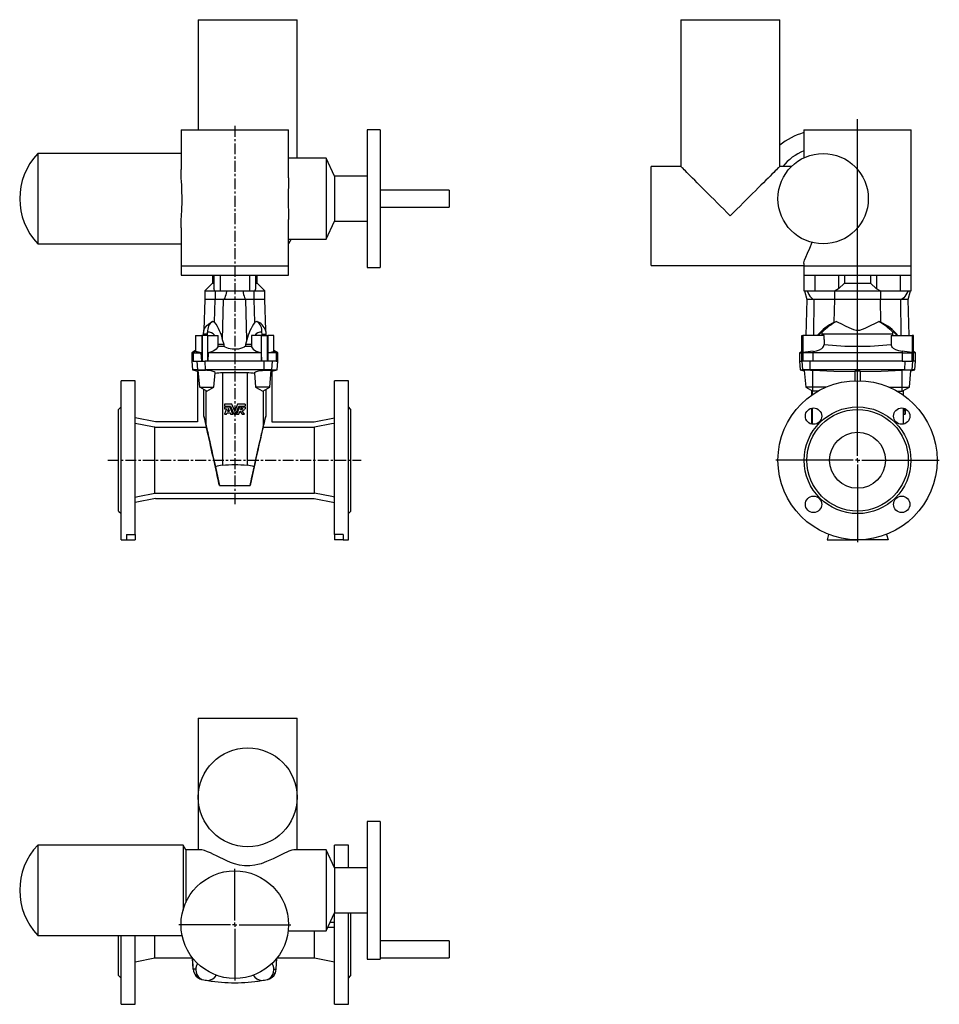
# Model space of a CAD drawing. Extents: x -303 to 766, y -194 to 950.
import ezdxf

# ---------------------------------------------------------------- set-up
doc = ezdxf.new("R2010")
doc.units = 0
doc.linetypes.add('CENTERX2', pattern=[20.32, 12.7, -2.54, 2.54, -2.54])
doc.layers.get('0').update_dxf_attribs({"linetype": 'CONTINUOUS'})
doc.layers.add('FORMAT', color=7, linetype='CONTINUOUS')

# ---------------------------------------------------------------- blocks, each defined once
blk = doc.blocks.new('SW_CENTERMARKSYMBOL_0')
at = {"layer": 'FORMAT', "color": 0}
for p, q in [((0, 5), (0, 396.3)), ((-5, 0), (-95, 0)), ((0, 0), (-2.5, 0)), ((0, 0), (0, 2.5)), ((0, 0), (0, -2.5)), ((0, 0), (2.5, 0)), ((5, 0), (95, 0)), ((0, -5), (0, -95))]:
    blk.add_line(p, q, dxfattribs=at)
blk = doc.blocks.new('SW_CENTERMARKSYMBOL_1')
at = {"layer": 'FORMAT', "color": 0}
for p, q in [((0, 5), (0, 65)), ((-5, 0), (-65, 0)), ((0, 0), (-2.5, 0)), ((0, 0), (0, 2.5)), ((0, 0), (0, -2.5)), ((0, 0), (2.5, 0)), ((5, 0), (65, 0)), ((0, -5), (0, -65))]:
    blk.add_line(p, q, dxfattribs=at)

msp = doc.modelspace()

# ---------------------------------------------------------------- linework, layer by layer
at = {"color": 7, "linetype": 'CONTINUOUS'}
for p, q in [((-95.4, 949.8), (-95.4, 821.8)), ((-95.4, 949.8), (19.6, 949.8)), ((19.6, 788.8), (19.6, 949.8)), ((465.5, 949.8), (465.5, 779.3)), ((465.5, 949.8), (580.5, 949.8)), ((580.5, 779.3), (580.5, 949.8)), ((-115.4, 821.8), (-115.4, 775.8)), ((-115.4, 821.8), (9.6, 821.8)), ((9.6, 766.2), (9.6, 821.8)), ((116.1, 821.8), (101.1, 821.8)), ((101.1, 821.8), (101.1, 661.8)), ((116.1, 821.8), (116.1, 661.8)), ((608.5, 821.8), (608.5, 789.3)), ((608.5, 821.8), (733.5, 821.8)), ((733.5, 663.8), (733.5, 821.8)), ((-115.4, 794.3), (-281.9, 794.3)), ((-281.9, 794.3), (-281.9, 689.3)), ((53.4, 788.8), (9.6, 788.8)), ((63.1, 767.9), (53.4, 788.8)), ((53.4, 788.8), (53.4, 694.9)), ((465.5, 779.3), (431, 779.3)), ((431, 664.3), (431, 779.3)), ((594.3, 779.3), (580.5, 779.3)), ((101.1, 767.9), (63.1, 767.9)), ((63.1, 767.9), (63.1, 715.8)), ((196.1, 751.8), (116.1, 751.8)), ((196.1, 751.8), (196.1, 731.8)), ((116.1, 731.8), (196.1, 731.8)), ((9.6, 663.8), (9.6, 717.5)), ((53.4, 694.9), (63.1, 715.8)), ((63.1, 715.8), (101.1, 715.8)), ((-115.4, 708), (-115.4, 663.8)), ((-281.9, 689.3), (-115.4, 689.3)), ((9.6, 694.9), (12.8, 694.9)), ((12.8, 694.9), (53.4, 694.9)), ((-115.4, 663.8), (-115.4, 652.8)), ((9.6, 652.8), (9.6, 663.8)), ((431, 664.3), (608.5, 664.3)), ((608.5, 666.4), (608.5, 663.8)), ((608.5, 663.8), (608.5, 652.8)), ((733.5, 652.8), (733.5, 663.8)), ((-115.4, 652.8), (-52.9, 652.8)), ((-78.9, 652.8), (-78.9, 643.8)), ((-77.2, 652.8), (-77.2, 637.1)), ((-52.9, 652.8), (9.6, 652.8)), ((-28.7, 652.8), (-28.7, 637.1)), ((-26.9, 643.8), (-26.9, 652.8)), ((101.1, 661.8), (116.1, 661.8)), ((608.5, 652.8), (608.5, 634.8)), ((608.5, 652.8), (733.5, 652.8)), ((649, 652.8), (649, 637.1)), ((656, 652.8), (656, 643.8)), ((686, 652.8), (686, 643.8)), ((693, 652.8), (693, 637.1)), ((733.5, 634.8), (733.5, 652.8)), ((-78.9, 643.8), (-87.9, 634.8)), ((-78.9, 643.8), (-77.2, 643.8)), ((-28.7, 643.8), (-26.9, 643.8)), ((-17.9, 634.8), (-26.9, 643.8)), ((656, 643.8), (649, 637.1)), ((656, 643.8), (686, 643.8)), ((693, 637.1), (686, 643.8)), ((-87.9, 634.8), (-87.9, 624.8)), ((-87.9, 634.8), (-76.1, 634.8)), ((-76.1, 634.8), (-77.2, 637.1)), ((-76.1, 634.8), (-69.8, 634.8)), ((-75.7, 634.8), (-75.7, 624.8)), ((-69.8, 634.8), (-36, 634.8)), ((-36, 634.8), (-29.8, 634.8)), ((-30.2, 624.8), (-30.2, 634.8)), ((-28.7, 637.1), (-29.8, 634.8)), ((-29.8, 634.8), (-17.9, 634.8)), ((-17.9, 624.8), (-17.9, 634.8)), ((608.5, 634.8), (621.5, 634.8)), ((609.4, 634.8), (612, 624.8)), ((621.5, 634.8), (644.8, 634.8)), ((644.5, 624.8), (644.5, 634.8)), ((649, 637.1), (644.8, 634.8)), ((644.8, 634.8), (697.3, 634.8)), ((697.3, 634.8), (693, 637.1)), ((697.3, 634.8), (720.6, 634.8)), ((697.6, 634.8), (697.6, 624.8)), ((720.6, 634.8), (733.5, 634.8)), ((730, 624.8), (732.7, 634.8)), ((-87.9, 624.8), (-88.9, 588.9)), ((-75.7, 624.8), (-87.9, 624.8)), ((-76.3, 598.2), (-75.7, 624.8)), ((-65.9, 624.8), (-75.7, 624.8)), ((-40, 624.8), (-65.9, 624.8)), ((-30.2, 624.8), (-40, 624.8)), ((-29.6, 598.2), (-30.2, 624.8)), ((-17.9, 624.8), (-30.2, 624.8)), ((-17, 588.9), (-17.9, 624.8)), ((612, 624.8), (610.9, 582.8)), ((620.7, 624.8), (612, 624.8)), ((644.5, 624.8), (620.7, 624.8)), ((644, 598.2), (644.5, 624.8)), ((697.6, 624.8), (644.5, 624.8)), ((698, 598.2), (697.6, 624.8)), ((721.4, 624.8), (697.6, 624.8)), ((730, 624.8), (721.4, 624.8)), ((731.1, 582.8), (730, 624.8)), ((-76.3, 598.2), (-78.8, 599.2)), ((-27.1, 599.2), (-29.6, 598.2)), ((698, 598.2), (695.6, 599.2)), ((-89.6, 584.3), (-89.7, 582.8)), ((-84.8, 584.3), (-84.5, 586.7)), ((-84.8, 582.8), (-84.8, 584.3)), ((-21.1, 584.3), (-21.3, 586.7)), ((-21.1, 582.8), (-21.1, 584.3)), ((-16.2, 582.8), (-16.3, 584.3)), ((630, 584.3), (630, 586.7)), ((630, 582.8), (630, 584.3)), ((712, 582.8), (712.1, 584.3)), ((712.1, 584.3), (712.1, 586.7)), ((-98.4, 582.8), (-98.4, 564.3)), ((-98.4, 582.8), (-91.4, 582.8)), ((-91.4, 582.8), (-91.4, 552.8)), ((-90.8, 582.8), (-91.4, 582.8)), ((-84.1, 582.8), (-90.8, 582.8)), ((-84.1, 582.8), (-72.4, 582.8)), ((-84.1, 552.8), (-84.1, 582.8)), ((-72.5, 574.8), (-72.5, 572.4)), ((-72.5, 572.4), (-72.5, 570.3)), ((-65.4, 572.4), (-72.5, 572.4)), ((-72.4, 574.8), (-72.4, 582.8)), ((-65.4, 572.4), (-67, 577.6)), ((-65.4, 570.3), (-65.4, 572.4)), ((-38.9, 577.6), (-40.5, 572.4)), ((-40.5, 572.4), (-40.5, 570.3)), ((-33.4, 572.4), (-40.5, 572.4)), ((-33.4, 582.8), (-33.4, 574.8)), ((-21.8, 582.8), (-33.4, 582.8)), ((-33.4, 574.8), (-33.4, 572.4)), ((-33.4, 572.4), (-33.4, 570.3)), ((-21.8, 552.8), (-21.8, 582.8)), ((-21.8, 582.8), (-15.1, 582.8)), ((-15.1, 582.8), (-14.5, 582.8)), ((-14.5, 582.8), (-14.5, 552.8)), ((-7.4, 582.8), (-14.5, 582.8)), ((-7.4, 564.3), (-7.4, 582.8)), ((606.1, 552.8), (606.1, 582.8)), ((606.1, 582.8), (607.3, 582.8)), ((607.3, 582.8), (607.5, 582.8)), ((607.5, 582.8), (607.5, 552.8)), ((632, 582.8), (607.5, 582.8)), ((632, 578), (632, 582.8)), ((632, 578), (632, 572.2)), ((710, 582.8), (710, 578)), ((710, 582.8), (734.6, 582.8)), ((710, 578), (710, 572.2)), ((734.6, 582.8), (734.6, 552.8)), ((734.7, 582.8), (734.6, 582.8)), ((736, 582.8), (734.7, 582.8)), ((736, 552.8), (736, 582.8)), ((-98.4, 565.4), (-102.9, 562.8)), ((-102.9, 562.8), (-102.9, 552.8)), ((-101.1, 562.8), (-102.9, 562.8)), ((-101.1, 562.8), (-91.8, 562.8)), ((-91.4, 552.8), (-91.8, 562.8)), ((-83.8, 562.8), (-84.1, 552.8)), ((-22.1, 562.8), (-83.8, 562.8)), ((-72.5, 570.3), (-65.4, 570.3)), ((-40.5, 570.3), (-33.4, 570.3)), ((-22.1, 562.8), (-21.8, 552.8)), ((-14.5, 552.8), (-14.1, 562.8)), ((-4.8, 562.8), (-14.1, 562.8)), ((-3, 562.8), (-7.4, 565.4)), ((-4.8, 562.8), (-3, 562.8)), ((-2.9, 552.8), (-3, 562.8)), ((603.6, 562.8), (603.5, 552.8)), ((606.1, 564.3), (603.6, 562.8)), ((603.6, 562.8), (606.1, 562.8)), ((607.5, 552.8), (607.7, 562.8)), ((619.2, 562.8), (607.7, 562.8)), ((722.9, 562.8), (619.2, 562.8)), ((722.9, 562.8), (734.4, 562.8)), ((734.6, 552.8), (734.4, 562.8)), ((738.4, 562.8), (736, 564.3)), ((738.4, 562.8), (736, 562.8)), ((738.5, 552.8), (738.4, 562.8)), ((-102.9, 552.8), (-102.1, 542.8)), ((-101.1, 552.8), (-102.9, 552.8)), ((-101.1, 552.8), (-91.4, 552.8)), ((-91.4, 552.8), (-90.8, 552.8)), ((-90.8, 552.8), (-87.2, 552.8)), ((-84.1, 552.8), (-87.2, 552.8)), ((-21.8, 552.8), (-84.1, 552.8)), ((-18.7, 552.8), (-21.8, 552.8)), ((-15.1, 552.8), (-18.7, 552.8)), ((-14.5, 552.8), (-15.1, 552.8)), ((-4.7, 552.8), (-14.5, 552.8)), ((-4.7, 552.8), (-2.9, 552.8)), ((-3.8, 542.8), (-2.9, 552.8)), ((603.5, 552.8), (604.4, 542.8)), ((603.5, 552.8), (606.1, 552.8)), ((606.1, 552.8), (606.7, 552.8)), ((607.3, 552.8), (606.7, 552.8)), ((607.5, 552.8), (607.3, 552.8)), ((619.2, 552.8), (607.5, 552.8)), ((671, 552.8), (619.2, 552.8)), ((722.9, 552.8), (671, 552.8)), ((722.9, 552.8), (734.6, 552.8)), ((734.6, 552.8), (734.7, 552.8)), ((734.7, 552.8), (735.4, 552.8)), ((736, 552.8), (735.4, 552.8)), ((738.5, 552.8), (736, 552.8)), ((737.7, 542.8), (738.5, 552.8)), ((-102.1, 542.8), (-96.1, 541.2)), ((-95.9, 542.8), (-102.1, 542.8)), ((-95.3, 541), (-96.1, 541.2)), ((-96.1, 541.2), (-96.1, 482.3)), ((-95.9, 542.8), (-87.1, 542.8)), ((-95, 542.6), (-95.4, 542.5)), ((-93.7, 522.8), (-95.4, 542.5)), ((-18.8, 542.8), (-87.1, 542.8)), ((-77.2, 522.8), (-75.8, 539.3)), ((-38.6, 539.3), (-67.3, 539.3)), ((-30.1, 539.3), (-28.7, 522.8)), ((-10, 542.8), (-18.8, 542.8)), ((-12.2, 522.8), (-10.5, 542.5)), ((-10.9, 542.6), (-10.5, 542.5)), ((-9.8, 541.2), (-10.6, 541)), ((-10, 542.8), (-3.8, 542.8)), ((-9.8, 541.2), (-3.8, 542.8)), ((-9.8, 541.2), (-9.8, 482.3)), ((604.4, 542.8), (609.1, 541.6)), ((604.4, 542.8), (607.5, 542.8)), ((616, 542.8), (607.5, 542.8)), ((609.1, 542.3), (609.2, 542.4)), ((609.1, 542.3), (610.8, 522.8)), ((726.1, 542.8), (616, 542.8)), ((616.2, 542.6), (619, 542.5)), ((668, 541.2), (668, 530.3)), ((674, 541.2), (674, 530.3)), ((725.9, 542.6), (723, 542.5)), ((726.1, 542.8), (734.6, 542.8)), ((731.3, 522.8), (733, 542.3)), ((732.9, 541.6), (737.7, 542.8)), ((733, 542.3), (732.9, 542.4)), ((737.7, 542.8), (734.6, 542.8)), ((-168.9, 530.3), (-184.9, 530.3)), ((-184.9, 437.8), (-184.9, 530.3)), ((-168.9, 351.7), (-168.9, 530.3)), ((79.1, 530.3), (63.1, 530.3)), ((63.1, 351.7), (63.1, 530.3)), ((79.1, 437.8), (79.1, 530.3)), ((-93.7, 522.8), (-77.2, 522.8)), ((-85.5, 518.1), (-93.7, 522.8)), ((-88.9, 489.2), (-88.9, 520.1)), ((-85.5, 518.1), (-85.4, 518.1)), ((-85.4, 518.1), (-77.2, 522.8)), ((-28.7, 522.8), (-20.4, 518.1)), ((-12.2, 522.8), (-28.7, 522.8)), ((-20.4, 518.1), (-12.2, 522.8)), ((-20.4, 518.1), (-20.4, 518.1)), ((-17, 520.1), (-17, 489.2)), ((610.8, 522.8), (619, 518.1)), ((619, 522.8), (610.8, 522.8)), ((617.5, 518.9), (617.5, 513.3)), ((634.5, 522.8), (619, 522.8)), ((625.1, 518.1), (619, 518.1)), ((707.5, 522.8), (723, 522.8)), ((717, 518.1), (723, 518.1)), ((723, 518.1), (731.3, 522.8)), ((723, 522.8), (731.3, 522.8)), ((724.5, 513.3), (724.5, 518.9)), ((-184.9, 499.8), (-187.9, 496.8)), ((-187.9, 437.8), (-187.9, 496.8)), ((-64.9, 502.9), (-64.9, 500.6)), ((-56.2, 502.9), (-64.9, 502.9)), ((-64.9, 500.6), (-57.8, 500.6)), ((-64.9, 499.7), (-64.9, 497.4)), ((-58.4, 499.7), (-64.9, 499.7)), ((-62.7, 497.4), (-64.9, 491.5)), ((-64.9, 497.4), (-62.7, 497.4)), ((-62.4, 491.5), (-61.9, 492.8)), ((-61.9, 492.8), (-58.2, 492.8)), ((-60.2, 497.8), (-61.3, 494.9)), ((-61.3, 494.9), (-59.1, 494.9)), ((-59.1, 494.9), (-60.2, 497.8)), ((-55.1, 491.5), (-58.4, 499.7)), ((-58.2, 492.8), (-57.7, 491.5)), ((-57.8, 500.6), (-54.1, 491.5)), ((-52.9, 494.9), (-56.2, 502.9)), ((-49.7, 502.9), (-52.9, 494.9)), ((-51.7, 491.5), (-48.1, 500.6)), ((-47.4, 499.7), (-50.8, 491.5)), ((-40.9, 502.9), (-49.7, 502.9)), ((-48.2, 491.5), (-46.9, 494.7)), ((-48.1, 500.6), (-40.9, 500.6)), ((-44.9, 499.7), (-47.4, 499.7)), ((-46.9, 494.7), (-44.5, 491.5)), ((-46.1, 496.7), (-44.9, 499.7)), ((-41.5, 491.5), (-44.2, 495.1)), ((-40.9, 499.7), (-43.2, 499.7)), ((-41.6, 497.4), (-40.9, 497.4)), ((-40.9, 502.9), (-40.9, 500.6)), ((-40.9, 499.7), (-40.9, 497.4)), ((82.1, 496.8), (79.1, 499.8)), ((82.1, 437.8), (82.1, 496.8)), ((617.5, 498.3), (617.5, 479.9)), ((724.1, 498.4), (724.1, 497.4)), ((724.3, 497.4), (724.1, 491.5)), ((724.1, 497.4), (726.1, 497.4)), ((726.1, 497.8), (726.1, 497.4)), ((726.3, 497.4), (726.1, 491.5)), ((726.1, 497.4), (726.3, 497.4)), ((726.4, 497.8), (726.3, 494.9)), ((726.3, 494.9), (726.4, 494.9)), ((726.3, 492.8), (726.5, 492.8)), ((726.3, 491.5), (726.3, 492.8)), ((726.4, 494.9), (726.4, 497.8)), ((726.5, 497.5), (726.5, 491.5)), ((726.5, 491.5), (726.5, 497.4)), ((726.5, 494.9), (726.5, 497.4)), ((726.5, 491.5), (726.5, 494.9)), ((726.5, 492.8), (726.5, 491.5)), ((-145.2, 482.3), (-168.9, 487)), ((-96.1, 482.3), (-145.2, 482.3)), ((-88.9, 489.2), (-86, 476.2)), ((-64.9, 491.5), (-62.4, 491.5)), ((-57.7, 491.5), (-55.1, 491.5)), ((-54.1, 491.5), (-51.7, 491.5)), ((-50.8, 491.5), (-48.2, 491.5)), ((-44.5, 491.5), (-41.5, 491.5)), ((-19.8, 476.2), (-17, 489.2)), ((-9.8, 482.3), (39.3, 482.3)), ((39.3, 482.3), (63.1, 487)), ((724.1, 491.5), (726.1, 491.5)), ((724.5, 479.9), (724.5, 491.5)), ((726.1, 491.5), (726.3, 491.5)), ((726.3, 491.5), (726.5, 491.5)), ((726.5, 491.5), (726.5, 491.5)), ((726.5, 491.5), (726.5, 491.5)), ((726.5, 491.5), (726.5, 491.5)), ((-145.8, 399.5), (-145.8, 476.2)), ((-145.8, 476.2), (-86, 476.2)), ((-19.8, 476.2), (39.9, 476.2)), ((39.9, 399.5), (39.9, 476.2)), ((-187.9, 378.8), (-187.9, 437.8)), ((-184.9, 345.3), (-184.9, 437.8)), ((79.1, 345.3), (79.1, 437.8)), ((82.1, 378.8), (82.1, 437.8)), ((-75.4, 430), (-70.8, 408.3)), ((-30.5, 430), (-35.1, 408.3)), ((-145.2, 393.3), (-168.9, 388.7)), ((-145.8, 399.5), (39.9, 399.5)), ((-145.2, 393.3), (39.3, 393.3)), ((39.3, 393.3), (63.1, 388.7)), ((-187.9, 378.8), (-184.9, 375.8)), ((79.1, 375.8), (82.1, 378.8)), ((-184.9, 345.3), (-178.9, 345.3)), ((-178.9, 351.7), (-168.9, 351.7)), ((-178.9, 351.7), (-178.9, 345.3)), ((-178.9, 345.3), (-168.9, 345.3)), ((-168.9, 351.7), (-168.9, 345.3)), ((73.1, 351.7), (63.1, 351.7)), ((63.1, 351.7), (63.1, 345.3)), ((73.1, 345.3), (63.1, 345.3)), ((73.1, 351.7), (73.1, 345.3)), ((73.1, 345.3), (79.1, 345.3)), ((637.2, 351.7), (635.5, 345.3)), ((635.5, 345.3), (671, 345.3)), ((706.5, 345.3), (671, 345.3)), ((704.8, 351.7), (706.5, 345.3)), ((-95.4, 138.1), (-95.4, 46.1)), ((-95.4, 138.1), (-37.9, 138.1)), ((-37.9, 138.1), (19.6, 138.1)), ((19.6, -15), (19.6, 138.1)), ((-95.4, 46.1), (-95.4, -15)), ((116.1, 18.1), (101.1, 18.1)), ((101.1, 18.1), (101.1, -141.9)), ((116.1, 18.1), (116.1, -141.9)), ((-113.1, -9.4), (-281.9, -9.4)), ((-281.9, -9.4), (-281.9, -114.4)), ((-109.9, -15), (-113.1, -9.4)), ((-113.1, -9.4), (-113.1, -85)), ((79.1, -9.4), (63.1, -9.4)), ((63.1, -35.7), (63.1, -9.4)), ((79.1, -35.9), (79.1, -9.4)), ((-91.8, -15), (-109.9, -15)), ((-109.9, -15), (-109.9, -76.3)), ((53.4, -15), (15.9, -15)), ((63.1, -35.9), (53.4, -15)), ((53.4, -15), (53.4, -108.9)), ((101.1, -35.9), (63.1, -35.9)), ((63.1, -35.9), (63.1, -88)), ((53.4, -108.9), (63.1, -88)), ((63.1, -88), (101.1, -88)), ((63.1, -194.4), (63.1, -88.2)), ((79.1, -194.4), (79.1, -88)), ((82.1, -160.9), (82.1, -88)), ((58, -98.9), (63.1, -98.9)), ((9.2, -108.9), (53.4, -108.9)), ((39.9, -140.4), (39.9, -108.9)), ((55.3, -104.9), (63.1, -104.9)), ((-281.9, -114.4), (-114.2, -114.4)), ((-187.9, -160.9), (-187.9, -114.4)), ((-184.9, -194.4), (-184.9, -114.4)), ((-168.9, -194.4), (-168.9, -114.4)), ((-145.8, -140.4), (-145.8, -114.4)), ((196.1, -120.6), (116.1, -120.6)), ((196.1, -120.6), (196.1, -140.6)), ((-168.9, -144.9), (-145.8, -140.4)), ((-145.8, -140.4), (-102.2, -140.4)), ((-101.1, -153.8), (-101.8, -140.9)), ((-4.8, -153.8), (-4, -140.9)), ((-3.7, -140.4), (39.9, -140.4)), ((39.9, -140.4), (63.1, -144.9)), ((101.1, -141.9), (116.1, -141.9)), ((116.1, -140.6), (196.1, -140.6)), ((-187.9, -160.9), (-184.9, -163.9)), ((79.1, -163.9), (82.1, -160.9)), ((-184.9, -194.4), (-168.9, -194.4)), ((63.1, -194.4), (79.1, -194.4))]:
    msp.add_line(p, q, dxfattribs=at)
at = {"color": 8, "linetype": 'CONTINUOUS'}
for p, q in [((-115.4, 663.8), (9.6, 663.8)), ((608.5, 663.8), (733.5, 663.8)), ((-69.8, 652.8), (-69.8, 634.8)), ((-36, 652.8), (-36, 634.8)), ((621.5, 652.8), (621.5, 634.8)), ((720.6, 652.8), (720.6, 634.8)), ((-67, 577.6), (-65.9, 624.8)), ((-38.9, 577.6), (-40, 624.8)), ((620.3, 582.8), (620.7, 624.8)), ((721.8, 582.8), (721.4, 624.8)), ((-84.8, 584.3), (-89.6, 584.3)), ((-21.1, 584.3), (-16.3, 584.3)), ((712.1, 584.3), (630, 584.3)), ((-90.8, 582.8), (-90.8, 552.8)), ((-15.1, 582.8), (-15.1, 552.8)), ((607.3, 582.8), (607.3, 552.8)), ((734.7, 582.8), (734.7, 552.8)), ((-98.4, 564.4), (-101.1, 562.8)), ((-101.1, 562.8), (-101.1, 552.8)), ((-7.4, 564.4), (-4.8, 562.8)), ((-4.8, 562.8), (-4.7, 552.8)), ((619.4, 564.4), (619.2, 562.8)), ((619.2, 562.8), (619.2, 552.8)), ((722.7, 564.4), (722.9, 562.8)), ((722.9, 562.8), (722.9, 552.8)), ((-95.9, 542.8), (-96.8, 552.8)), ((-87.1, 542.8), (-87.2, 552.8)), ((-18.8, 542.8), (-18.7, 552.8)), ((-10, 542.8), (-9.1, 552.8)), ((607.5, 542.8), (606.7, 552.8)), ((616, 542.8), (615.8, 552.8)), ((726.1, 542.8), (726.3, 552.8)), ((734.6, 542.8), (735.4, 552.8)), ((-95, 542.6), (-95.9, 542.8)), ((-86.8, 542.4), (-87.1, 542.8)), ((-67.3, 539.3), (-67.3, 432)), ((-38.6, 539.3), (-38.6, 432)), ((-19.1, 542.4), (-18.8, 542.8)), ((-10.9, 542.6), (-10, 542.8)), ((609.2, 542.4), (607.5, 542.8)), ((616.2, 542.6), (616, 542.8)), ((619, 522.8), (619, 542.5)), ((723, 522.8), (723, 542.5)), ((725.9, 542.6), (726.1, 542.8)), ((732.9, 542.4), (734.6, 542.8)), ((-86.3, 478.7), (-86.3, 518.6)), ((-19.6, 478.7), (-19.6, 518.6)), ((618.1, 518.6), (618.1, 513.7)), ((619, 518.1), (619, 522.8)), ((723, 518.1), (723, 522.8)), ((723.9, 518.6), (723.9, 513.7)), ((618.1, 498.5), (618.1, 479.8)), ((723.9, 498.5), (723.9, 479.8)), ((-70.8, 408.3), (-35.1, 408.3)), ((-98.4, -153.6), (-101.1, -153.8)), ((-101.1, -153.8), (-101.1, -153.8)), ((-7.4, -153.6), (-4.8, -153.8)), ((-4.8, -153.8), (-4.7, -153.8))]:
    msp.add_line(p, q, dxfattribs=at)
at = {"color": 7, "linetype": 'CONTINUOUS'}
for points in [[(523, 721.8), (519.2, 725.7), (515.4, 729.5), (511.6, 733.3), (507.8, 737), (504.2, 740.7), (500.6, 744.3), (497.1, 747.8), (493.7, 751.1), (490.5, 754.4), (487.4, 757.5), (484.5, 760.4), (481.7, 763.2), (479.1, 765.8), (476.7, 768.1), (474.6, 770.3), (472.6, 772.3), (470.9, 774), (469.4, 775.5), (468.1, 776.8), (467.1, 777.8), (466.3, 778.5), (465.8, 779.1), (465.6, 779.3), (465.5, 779.3)], [(580.5, 779.3), (580.5, 779.3), (580.2, 779.1), (579.7, 778.5), (579, 777.8), (578, 776.8), (576.7, 775.5), (575.2, 774), (573.5, 772.3), (571.5, 770.3), (569.3, 768.1), (566.9, 765.8), (564.4, 763.2), (561.6, 760.4), (558.7, 757.5), (555.6, 754.4), (552.3, 751.1), (549, 747.8), (545.5, 744.3), (541.9, 740.7), (538.2, 737), (534.5, 733.3), (530.7, 729.5), (526.9, 725.7), (523, 721.8)], [(-115.4, 708), (-115.4, 709.5), (-115.2, 715.8), (-114.8, 723.3), (-114.6, 727.4), (-114.4, 731.5), (-114.2, 735.9), (-114.2, 740.2), (-114.2, 744.7), (-114.3, 749.2), (-114.4, 753.4), (-114.6, 757.5), (-114.8, 761.7), (-115.1, 765.7), (-115.3, 769.5), (-115.4, 773.1), (-115.4, 775.8)], [(9.5, 766.2), (9.5, 764.1), (9.4, 757.3), (9.2, 749.9), (9.2, 742.1), (9.2, 734.2), (9.4, 726.6), (9.5, 719.3), (9.5, 717.5)], [(12.8, 694.9), (11.2, 691.9), (9.6, 689.4)], [(608.6, 666.4), (608.6, 667.4), (609.4, 670.2), (610.8, 673.9), (612.8, 678.4), (615.4, 684.3), (618.3, 691.1)], [(-62.4, 634.8), (-62.6, 634), (-63.4, 630.1), (-63.9, 628.2), (-64.5, 626.5), (-65.1, 625.4), (-65.6, 624.9), (-65.9, 624.8)], [(-43.5, 634.8), (-42.6, 630.6), (-42.1, 628.6), (-41.5, 626.8), (-40.9, 625.6), (-40.4, 624.9), (-40, 624.8)], [(612.3, 634.8), (614.4, 630.6), (615.7, 628.6), (617.1, 626.8), (618.5, 625.6), (619.8, 624.9), (620.7, 624.8)], [(729.8, 634.8), (729.4, 634), (727.3, 630.1), (726.1, 628.2), (724.7, 626.5), (723.3, 625.4), (722, 624.9), (721.4, 624.8)], [(-88.9, 588.9), (-88.9, 588.9), (-88.8, 589.1), (-88.4, 590.1), (-87.7, 591.4), (-85.5, 594.4), (-82, 597.3), (-78.8, 599.2)], [(646.4, 599.2), (648.9, 598), (651.5, 596.7), (657.3, 593.7), (663.5, 590.8), (666.3, 589.7), (669.2, 589), (671.4, 588.9), (673.6, 589.1), (676.8, 590.1), (679.9, 591.4), (686.1, 594.4), (691.8, 597.3), (695.6, 599.2)], [(625.1, 582.8), (625.4, 583.2), (626.6, 584.4), (627.7, 585.4), (629.1, 586.5), (629.9, 586.8), (630, 586.7)], [(717, 582.8), (716.6, 583.2), (715.5, 584.4), (714.4, 585.4), (713, 586.5), (712.2, 586.8), (712.1, 586.7)], [(619.4, 564.4), (623.1, 564.9), (626.6, 566), (629.4, 567.7), (630.5, 568.8), (631.4, 569.9), (632, 572.2)], [(722.7, 564.4), (719, 564.9), (715.5, 566), (712.7, 567.7), (711.5, 568.8), (710.7, 569.9), (710, 572.2)], [(-91.8, 562.8), (-93.6, 563.1), (-95.2, 563.4), (-96.5, 563.7), (-97.5, 563.9), (-98.1, 564.1), (-98.4, 564.3), (-98.4, 564.3)], [(-72.5, 570.3), (-72.6, 569.8), (-73.3, 568.4), (-74.4, 567), (-76, 565.7), (-78, 564.6), (-80.1, 563.8), (-82.4, 563.1), (-83.8, 562.8)], [(-40.5, 570.3), (-42.1, 569.2), (-44, 568.3), (-46.3, 567.6), (-48.7, 567.1), (-51.1, 566.9), (-53.6, 566.8), (-55.9, 567), (-58.1, 567.3), (-60.1, 567.8), (-62, 568.4), (-63.9, 569.3), (-65.4, 570.3)], [(-33.4, 570.3), (-33.3, 569.8), (-32.6, 568.4), (-31.4, 567), (-29.9, 565.7), (-27.9, 564.6), (-25.8, 563.8), (-23.5, 563.1), (-22.1, 562.8)], [(-14.1, 562.8), (-12.3, 563.1), (-10.7, 563.4), (-9.4, 563.7), (-8.4, 563.9), (-7.7, 564.1), (-7.5, 564.3), (-7.4, 564.3)], [(-75.9, 539.3), (-75.9, 539.8), (-77, 540.7), (-79.2, 541.5), (-82.1, 542), (-85.3, 542.3), (-86.8, 542.4)], [(-30, 539.3), (-30, 539.8), (-28.9, 540.7), (-26.7, 541.5), (-23.8, 542), (-20.6, 542.3), (-19.1, 542.4)], [(619, 542.5), (643.5, 541.4), (668, 541)], [(674, 541.2), (668.8, 541.2), (668, 541.2)], [(674, 541), (698.5, 541.4), (723, 542.5)], [(-145.8, 476.2), (-148.7, 476.8), (-168.9, 480.7)], [(63.1, 480.7), (59.5, 480), (39.9, 476.2)], [(-86.3, 478.7), (-86.1, 477.7), (-85.8, 476.4), (-85.4, 474.6), (-84.9, 472.6), (-84.4, 470.2), (-83.7, 467.4), (-83.1, 464.4), (-82.3, 461), (-81.5, 457.3), (-80.6, 453.4), (-79.6, 449.2), (-78.7, 444.7), (-77.6, 440), (-76.5, 435.1), (-75.4, 430)], [(-70.8, 408.3), (-71.3, 410.8), (-71.9, 413.5), (-72.5, 416.5), (-73.2, 419.6), (-73.9, 422.9), (-74.7, 426.3), (-75.4, 429.8), (-76.2, 433.4), (-77, 437), (-77.8, 440.7), (-78.7, 444.3), (-79.4, 447.8), (-80.2, 451.3), (-81, 454.7), (-81.7, 457.9), (-82.4, 460.9), (-83, 463.7), (-83.6, 466.3), (-84.2, 468.6), (-84.7, 470.6), (-85.1, 472.4), (-85.4, 473.8), (-85.7, 475), (-85.9, 475.8), (-86, 476.2)], [(-35.1, 408.3), (-34.6, 410.8), (-34, 413.5), (-33.3, 416.5), (-32.7, 419.6), (-32, 422.9), (-31.2, 426.3), (-30.4, 429.8), (-29.6, 433.4), (-28.8, 437), (-28, 440.7), (-27.2, 444.3), (-26.4, 447.8), (-25.7, 451.3), (-24.9, 454.7), (-24.2, 457.9), (-23.5, 460.9), (-22.8, 463.7), (-22.3, 466.3), (-21.7, 468.6), (-21.2, 470.6), (-20.8, 472.4), (-20.5, 473.8), (-20.2, 475), (-20, 475.8), (-19.8, 476.2)], [(-19.6, 478.7), (-19.8, 477.7), (-20.1, 476.4), (-20.5, 474.6), (-21, 472.6), (-21.5, 470.2), (-22.1, 467.4), (-22.8, 464.4), (-23.6, 461), (-24.4, 457.3), (-25.3, 453.4), (-26.2, 449.2), (-27.2, 444.7), (-28.3, 440), (-29.4, 435.1), (-30.5, 430)], [(-168.9, 394.9), (-165.7, 395.6), (-145.8, 399.5)], [(63.1, 394.9), (59.8, 395.6), (39.9, 399.5)], [(15.9, -15), (15.8, -15), (13.3, -15.4), (10.1, -16.4), (7.6, -17.5), (4.9, -18.7), (1.9, -20.2), (-1.3, -21.8), (-8.2, -25.2), (-15.9, -28.6), (-22.4, -31.1), (-26, -32.1), (-29.6, -32.9), (-35.5, -33.6), (-41.6, -33.5), (-47.5, -32.7), (-53.3, -31.1), (-57.8, -29.5), (-62, -27.8), (-66.2, -25.9), (-70.3, -23.9), (-74.1, -22), (-77.8, -20.2), (-81.2, -18.5), (-84.5, -17.1), (-88.2, -15.7), (-91.3, -15), (-91.8, -15.1)], [(-101.1, -153.8), (-101.6, -147.3), (-101.9, -140.9), (-101.9, -140.8)], [(-4.7, -153.8), (-4.3, -147.3), (-4, -140.9), (-4, -140.8)]]:
    msp.add_lwpolyline(points, dxfattribs=at)
for centre, radius in [((631, 741.8), 52.5), ((671, 437.8), 92.5), ((671, 437.8), 62), ((619.8, 489.1), 9.5), ((671, 437.8), 59), ((722.3, 489.1), 9.5), ((671, 437.8), 32.5), ((619.8, 386.6), 9.5), ((722.3, 386.6), 9.5), ((-37.9, 46.1), 57.5), ((-52.9, -101.9), 62.5)]:
    msp.add_circle(centre, radius, dxfattribs=at)
for centre, radius, start, end in [((631, 741.8), 80, 106.3348, 129.1424), ((-226.9, 741.8), 76, 136.3074, 223.6926), ((631, 741.8), 60, 112.0243, 141.3178), ((-71.3, 588.1), 13.3, 124.0844, 185.9761), ((-119.7, 566.2), 53.9, 12.2304, 36.3932), ((14.5, 565.9), 54.6, 143.7581, 167.6182), ((-34.6, 588.1), 13.3, 354.0239, 55.9156), ((-34.3, 582), 18.6, 21.8376, 67.3655), ((668.1, 546.6), 56.9, 115.0123, 140.4484), ((681.9, 535.1), 73.2, 119.0157, 135.1777), ((660.1, 535.1), 73.2, 44.8223, 60.9843), ((674.2, 547.1), 56.4, 39.3697, 65.0256), ((-72.1, 583.8), 17.5, 163.1596, 178.5), ((-83.4, 578.5), 8.33, 31.3998, 98.156), ((-22.5, 578.5), 8.33, 81.844, 148.6002), ((-33.8, 583.8), 17.5, 1.5, 16.8455), ((671, 962.6), 392.3, 264.2952, 275.7048), ((622.5, 494.1), 70.4, 92.5676, 102.1755), ((719.6, 494.1), 70.4, 77.8245, 87.4324), ((-84.5, 805.1), 262.7, 267.702, 269.5005), ((-67.5, 463.5), 75.8, 89.7868, 96.3379), ((-38.3, 463.5), 75.8, 83.6621, 90.2132), ((-21.4, 805.1), 262.7, 270.4995, 272.298), ((617.7, 366), 176.6, 90.4952, 92.78), ((724.3, 366), 176.6, 87.22, 89.5048), ((-46.2, 499.7), 2.98, 272.1384, 359.9139), ((-45, 498.7), 3.63, 282.2488, 338.8175), ((-251.9, 443), 169.4, 12.1646, 15.8128), ((146.1, 443), 169.4, 164.1872, 167.8354), ((-65.7, 408), 24.1, 93.7789, 113.7505), ((-52.9, 222.8), 209.6, 86.0843, 93.9157), ((-40.2, 408), 24.1, 66.2495, 86.2211), ((-226.9, -61.9), 76, 136.3074, 223.6926), ((-85.4, -153.9), 13, 147.168, 242.6625), ((-20.4, -153.9), 13, 297.3375, 32.832), ((-88.2, -152.9), 12.9, 183.9844, 253.873), ((-88.2, -152.9), 13, 183.9844, 255.5562), ((-17.7, -152.9), 13, 284.4438, 356.0156), ((-17.7, -152.9), 12.9, 286.127, 356.0156), ((-88.2, -152.9), 13, 255.5562, 258.5201), ((-52.9, 20.6), 190, 258.5201, 260.5646), ((-85.4, -153.9), 13, 275.9703, 328.8212), ((-52.9, 20.6), 190, 260.5646, 279.4354), ((-52.9, 20.6), 189.9, 260.656, 279.344), ((-20.4, -153.9), 13, 211.1788, 264.0297), ((-52.9, 20.6), 190, 279.4354, 281.4799), ((-17.7, -152.9), 13, 281.4799, 284.4438)]:
    msp.add_arc(centre, radius, start, end, dxfattribs=at)
at = {"layer": 'FORMAT', "linetype": 'CENTERX2'}
for p, q in [((-52.9, 826.4), (-52.9, 385.7)), ((-200.4, 437.8), (93.9, 437.8))]:
    msp.add_line(p, q, dxfattribs=at)

# ---------------------------------------------------------------- block references
at = {"layer": 'FORMAT'}
for name, p in [('SW_CENTERMARKSYMBOL_0', (671, 437.8)), ('SW_CENTERMARKSYMBOL_1', (-52.9, -101.9))]:
    msp.add_blockref(name, p, dxfattribs=at)

doc.saveas('drawing.dxf')
